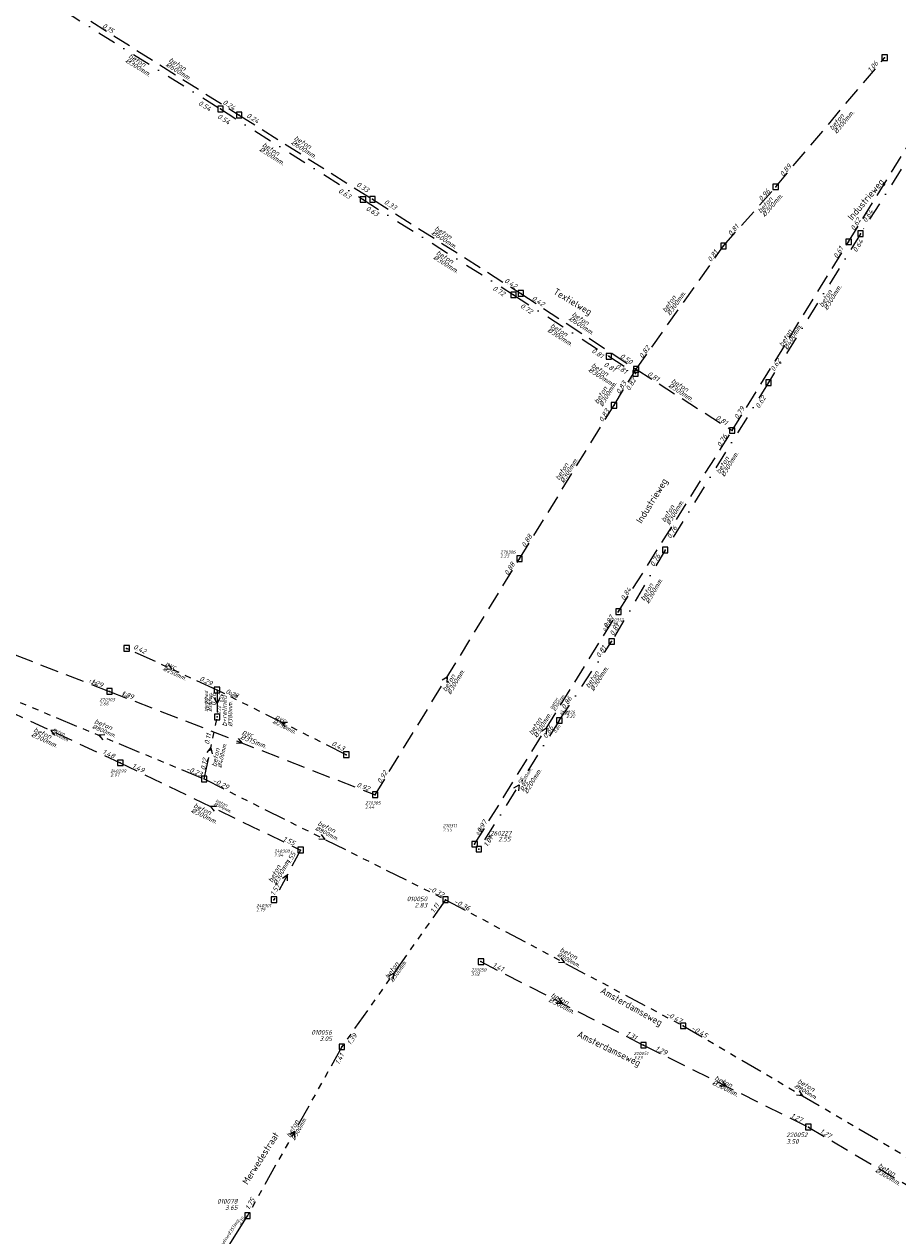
# Model space of a CAD drawing. Header units: metres. Extents: x 152202 to 157341, y 461610 to 468701.
# Tile 52 of 238: x 153759 to 153996, y 463735 to 464065. Entities that reach past the tile are written whole.
import ezdxf
from ezdxf.enums import TextEntityAlignment as Align

# ---------------------------------------------------------------- set-up
doc = ezdxf.new("R2010")
doc.units = ezdxf.units.M
doc.header["$PDMODE"] = 64
doc.header["$PDSIZE"] = 1.5
for name, pattern in [('RI-GWA', [18.45, 6, -1.8, 1.75, -1.8, 1.75, -1.8, 1.75, -1.8]), ('RI-GWA_BETON_EI', [34, 20, -2, 2, -2, 2, -2, 2, -2]), ('RI-HWA', [7.4, 5, -2.4]), ('RI-VWA', [11, 5, -3, 0, -3])]:
    doc.linetypes.add(name, pattern=pattern)
doc.layers.get('0').update_dxf_attribs({"linetype": 'CONTINUOUS'})
for name, color, linetype, lineweight in [('B-OI-RI-GWA-MATERIAAL-T18', 10, 'CONTINUOUS', 18), ('B-OI-RI-GWA-PUTDEKSELHOOGTE-T25', 10, 'CONTINUOUS', 25), ('B-OI-RI-GWA_BOB-T18', 10, 'CONTINUOUS', 18), ('B-OI-RI-GWA_DIAMETER-HOOGTE-T18', 10, 'CONTINUOUS', 18), ('B-OI-RI-GWA_DIAMETER-T18', 10, 'CONTINUOUS', 18), ('B-OI-RI-GWA_PUTNUMMER-T25', 10, 'CONTINUOUS', 18), ('B-OI-RI-GWA_RIOOLPUT-S', 10, 'CONTINUOUS', 25), ('B-OI-RI-GWA_TRANSPORTLEIDING-G', 10, 'RI-GWA', 18), ('B-OI-RI-GWA_TRANSPORTLEIDING_BETON_300-G', 10, 'RI-GWA', 18), ('B-OI-RI-GWA_TRANSPORTLEIDING_BETON_400-G', 10, 'RI-GWA', 18), ('B-OI-RI-GWA_TRANSPORTLEIDING_BETON_800-G', 10, 'RI-GWA', 18), ('B-OI-RI-GWA_TRANSPORTLEIDING_BETON_EI_300X450-G', 10, 'RI-GWA_BETON_EI', 18), ('B-OI-RI-GWA_TRANSPORTLEIDING_PVC_250-G', 10, 'RI-GWA', 18), ('B-OI-RI-HWA-BOB-T18', 150, 'CONTINUOUS', 18), ('B-OI-RI-HWA-MATERIAAL-T18', 150, 'CONTINUOUS', 18), ('B-OI-RI-HWA-PUTDEKSELHOOGTE-T25', 150, 'CONTINUOUS', 25), ('B-OI-RI-HWA-PUTNUMMER-T25', 150, 'CONTINUOUS', 25), ('B-OI-RI-HWA_DIAMETER-T18', 150, 'CONTINUOUS', 18), ('B-OI-RI-HWA_PUTNUMMER-T25', 150, 'CONTINUOUS', 25), ('B-OI-RI-HWA_RIOOLPUT-S', 150, 'CONTINUOUS', 25), ('B-OI-RI-HWA_TRANSPORTLEIDING-G', 150, 'RI-HWA', 18), ('B-OI-RI-HWA_TRANSPORTLEIDING_BETON_300-G', 150, 'RI-HWA', 18), ('B-OI-RI-HWA_TRANSPORTLEIDING_BETON_400-G', 150, 'RI-HWA', 18), ('B-OI-RI-HWA_TRANSPORTLEIDING_BETON_600-G', 150, 'RI-HWA', 18), ('B-OI-RI-HWA_TRANSPORTLEIDING_PVC_315-G', 150, 'RI-HWA', 18), ('B-OI-RI-STROOMRICHTING-S', 252, 'CONTINUOUS', 25), ('B-OI-RI-VWA-BOB-T18', 34, 'CONTINUOUS', 18), ('B-OI-RI-VWA-DIAMETER-T18', 34, 'CONTINUOUS', 18), ('B-OI-RI-VWA-MATERIAAL-T18', 34, 'CONTINUOUS', 18), ('B-OI-RI-VWA-PUTDEKSELHOOGTE-T25', 34, 'CONTINUOUS', 25), ('B-OI-RI-VWA_PUTNUMMER-T25', 34, 'CONTINUOUS', 25), ('B-OI-RI-VWA_RIOOLPUT-S', 34, 'CONTINUOUS', 25), ('B-OI-RI-VWA_TRANSPORTLEIDING-G', 34, 'RI-VWA', 18), ('B-OI-RI-VWA_TRANSPORTLEIDING_BETON_300-G', 34, 'RI-VWA', 18), ('B-OI-RI-VWA_TRANSPORTLEIDING_PVC_200-G', 34, 'RI-VWA', 18), ('B-RO-OG-TOPOGRAFIE-T18', 2, 'CONTINUOUS', 18)]:
    doc.layers.add(name, color=color, linetype=linetype, lineweight=lineweight)
for name, color, linetype in [('gemengd', 10, 'CONTINUOUS'), ('gs dwa', 34, 'CONTINUOUS'), ('gs rwa', 150, 'CONTINUOUS')]:
    doc.layers.add(name, color=color, linetype=linetype)
doc.styles.add('NLCS-ISO-M200-T18', font='NLCS-ISO.ttf', dxfattribs={"height": 360})
doc.styles.add('NLCS-ISO-M500-T18_CURSIEF', font='NLCS-ISO.ttf', dxfattribs={"oblique": 15, "height": 0.9})
doc.styles.add('NLCS-ISO-M500-T25_CURSIEF', font='NLCS-ISO.ttf', dxfattribs={"oblique": 15, "height": 1.25})
doc.styles.add('NLCS-ISO-M750-T18_CURSIEF', font='NLCS-ISO.ttf', dxfattribs={"oblique": 15, "height": 1.35})
doc.styles.add('NLCS-ISO-M750-T25_CURSIEF', font='NLCS-ISO.ttf', dxfattribs={"oblique": 15, "height": 1.875})

# ---------------------------------------------------------------- blocks, each defined once
blk = doc.blocks.new('ACMAP_ANN_TEMPLATE_hwa-diam')
at = {"style": 'NLCS-ISO-M750-T18_CURSIEF', "oblique": 15}
blk.add_attdef('hwa-diam', (-3.7, -1.3), '', height=1.35, dxfattribs=at)
blk = doc.blocks.new('ACMAP_ANN_TEMPLATE_hwa-materiaal')
at = {"style": 'NLCS-ISO-M750-T18_CURSIEF', "oblique": 15}
blk.add_attdef('hwa-mat', (-3.7, 0.2), '', height=1.35, dxfattribs=at)
blk = doc.blocks.new('ACMAP_ANN_TEMPLATE_vwa-diam')
at = {"style": 'NLCS-ISO-M750-T18_CURSIEF', "oblique": 15}
blk.add_attdef('vwa-diam', (0.3, -1.3), '', height=1.35, dxfattribs=at)
blk = doc.blocks.new('ACMAP_ANN_TEMPLATE_vwa-materiaal')
at = {"style": 'NLCS-ISO-M750-T18_CURSIEF', "oblique": 15}
blk.add_attdef('vwa-mat', (0.3, 0.2), '', height=1.35, dxfattribs=at)
blk = doc.blocks.new('ACMAP_ANN_TEMPLATE_gwa-diam')
at = {"style": 'NLCS-ISO-M500-T18_CURSIEF', "oblique": 15}
blk.add_attdef('gwa-diam', (-2.2, -1.3), '', height=1.2, dxfattribs=at)
blk = doc.blocks.new('ACMAP_ANN_TEMPLATE_gwa-materiaal')
at = {"style": 'NLCS-ISO-M750-T18_CURSIEF', "oblique": 15}
blk.add_attdef('gwa-mat', (-2.2, 0.2), '', height=1.35, dxfattribs=at)
blk = doc.blocks.new('ACMAP_ANN_TEMPLATE_gwa-nap-l')
at = {"style": 'NLCS-ISO-M750-T18_CURSIEF', "oblique": 15}
blk.add_attdef('gwa-nap-l', (2.3, 0.2), '', height=1.35, dxfattribs=at)
blk = doc.blocks.new('ACMAP_ANN_TEMPLATE_gwa-nap-r')
at = {"style": 'NLCS-ISO-M750-T18_CURSIEF', "oblique": 15}
blk.add_attdef('gwa-nap-r', (-5.6, 0.2), '', height=1.35, dxfattribs=at)
blk = doc.blocks.new('ACMAP_ANN_TEMPLATE_vwa-nap-l')
at = {"style": 'NLCS-ISO-M750-T18_CURSIEF', "oblique": 15}
blk.add_attdef('vwa-nap-l', (3.3, 0.2), '', height=1.35, dxfattribs=at)
blk = doc.blocks.new('ACMAP_ANN_TEMPLATE_vwa-nap-r')
at = {"style": 'NLCS-ISO-M750-T18_CURSIEF', "oblique": 15}
blk.add_attdef('vwa-nap-r', (-5.6, 0.2), '', height=1.35, dxfattribs=at)
blk = doc.blocks.new('ACMAP_ANN_TEMPLATE_hwa-nap-l')
at = {"style": 'NLCS-ISO-M750-T18_CURSIEF', "oblique": 15}
blk.add_attdef('hwa-nap-l', (3.3, 0.2), '', height=1.35, dxfattribs=at)
blk = doc.blocks.new('ACMAP_ANN_TEMPLATE_hwa-nap-r')
at = {"style": 'NLCS-ISO-M750-T18_CURSIEF', "oblique": 15}
blk.add_attdef('hwa-nap-r', (-5.6, 0.2), '', height=1.35, dxfattribs=at)
blk = doc.blocks.new('ACMAP_ANN_TEMPLATE_hwa-puth')
at = {"color": 0, "linetype": 'ByBlock', "style": 'NLCS-ISO-M750-T25_CURSIEF', "oblique": 15}
blk.add_attdef('hwa-puth', (-9, -6.8), '', height=1.88, dxfattribs=at)

msp = doc.modelspace()

# ---------------------------------------------------------------- linework, layer by layer
at = {"layer": 'B-OI-RI-GWA_RIOOLPUT-S', "linetype": 'Continuous'}
for p in [(153786.8, 463894.9), (153811.36, 463883.56), (153811.42, 463876.24), (153846.48, 463865.99), (153807.87, 463859.38), (153873.47, 463826.57), (153873.47, 463826.57), (153938.03, 463792.27), (153845.28, 463786.56), (153819.64, 463740.63)]:
    msp.add_point(p, dxfattribs=at)
at = {"layer": 'B-OI-RI-GWA_TRANSPORTLEIDING-G', "flags": 128}
for points in [[(153811.36, 463883.56), (153786.8, 463894.9)], [(153750.63, 463883.17), (153807.87, 463859.38)], [(153846.48, 463865.99), (153811.36, 463883.56)], [(153811.36, 463883.56), (153811.42, 463876.24)], [(153807.87, 463859.38), (153811.42, 463876.24)], [(153807.87, 463859.38), (153873.47, 463826.57)], [(153873.47, 463826.57), (153845.28, 463786.56)], [(153873.47, 463826.57), (153938.03, 463792.27)], [(153938.03, 463792.27), (154002.84, 463754.29)], [(153845.28, 463786.56), (153819.64, 463740.63)]]:
    msp.add_lwpolyline(points, dxfattribs=at)
at = {"layer": 'B-OI-RI-GWA_TRANSPORTLEIDING_BETON_300-G'}
for p, q in [((153873.47, 463826.57), (153845.28, 463786.56)), ((153845.28, 463786.56), (153819.64, 463740.63))]:
    msp.add_line(p, q, dxfattribs=at)
for points in [[(153873.47, 463826.57), (153845.28, 463786.56)], [(153845.28, 463786.56), (153819.64, 463740.63)]]:
    msp.add_lwpolyline(points, dxfattribs=at)
at = {"layer": 'B-OI-RI-GWA_TRANSPORTLEIDING_BETON_400-G'}
for p in [(153811.36, 463883.56), (153807.87, 463859.38)]:
    msp.add_line(p, (153811.42, 463876.24), dxfattribs=at)
for points in [[(153811.36, 463883.56), (153811.42, 463876.24)], [(153807.87, 463859.38), (153811.42, 463876.24)]]:
    msp.add_lwpolyline(points, dxfattribs=at)
at = {"layer": 'B-OI-RI-GWA_TRANSPORTLEIDING_BETON_800-G'}
for p, q in [((153750.63, 463883.17), (153807.87, 463859.38)), ((153807.87, 463859.38), (153873.47, 463826.57)), ((153873.47, 463826.57), (153938.03, 463792.27)), ((153938.03, 463792.27), (154002.84, 463754.29))]:
    msp.add_line(p, q, dxfattribs=at)
for points in [[(153750.63, 463883.17), (153807.87, 463859.38)], [(153807.87, 463859.38), (153873.47, 463826.57)], [(153873.47, 463826.57), (153938.03, 463792.27)], [(153938.03, 463792.27), (154002.84, 463754.29)]]:
    msp.add_lwpolyline(points, dxfattribs=at)
at = {"layer": 'B-OI-RI-GWA_TRANSPORTLEIDING_BETON_EI_300X450-G'}
msp.add_line((153810.02, 463725.3), (153819.64, 463740.63), dxfattribs=at)
at = {"layer": 'B-OI-RI-GWA_TRANSPORTLEIDING_PVC_250-G'}
for p, q in [((153811.36, 463883.56), (153786.8, 463894.9)), ((153846.48, 463865.99), (153811.36, 463883.56))]:
    msp.add_line(p, q, dxfattribs=at)
for points in [[(153811.36, 463883.56), (153786.8, 463894.9)], [(153846.48, 463865.99), (153811.36, 463883.56)]]:
    msp.add_lwpolyline(points, dxfattribs=at)
at = {"layer": 'B-OI-RI-HWA_RIOOLPUT-S'}
for p in [(153893.56, 463919.28), (153920.47, 463904.88), (153782.13, 463883.2), (153785.08, 463863.78), (153854.33, 463855.11), (153834.08, 463840.06), (153881.38, 463841.68), (153826.84, 463826.56), (153883.08, 463809.72), (153927.28, 463787), (153972.06, 463764.75), (153972.06, 463764.75)]:
    msp.add_point(p, dxfattribs=at)
at = {"layer": 'B-OI-RI-HWA_TRANSPORTLEIDING-G', "flags": 128}
for points in [[(153777.1, 464065.42), (153817.38, 464039.89)], [(153983, 464005.44), (154017.94, 464062.09)], [(153963.2, 464020.4), (153992.8, 464055.5)], [(153817.38, 464039.89), (153853.63, 464017.01)], [(153949, 464004.3), (153963.2, 464020.4)], [(153853.63, 464017.01), (153893.92, 463991.41)], [(153951.36, 463954.13), (153983, 464005.44)], [(153925.28, 463970.78), (153949, 464004.3)], [(153893.92, 463991.41), (153925.28, 463970.78)], [(153919.25, 463960.99), (153925.28, 463970.78)], [(153925.28, 463970.78), (153951.36, 463954.13)], [(153893.56, 463919.28), (153919.25, 463960.99)], [(153920.47, 463904.88), (153951.36, 463954.13)], [(153854.33, 463855.11), (153893.56, 463919.28)], [(153708.2, 463911.8), (153782.13, 463883.2)], [(153881.38, 463841.68), (153920.47, 463904.88)], [(153782.13, 463883.2), (153854.33, 463855.11)], [(153747.25, 463881.37), (153785.08, 463863.78)], [(153785.08, 463863.78), (153834.08, 463840.06)], [(153834.08, 463840.06), (153826.84, 463826.56)], [(153883.08, 463809.72), (153927.28, 463787)], [(153927.28, 463787), (153972.06, 463764.75)], [(153972.06, 463764.75), (154015.8, 463738.97)]]:
    msp.add_lwpolyline(points, dxfattribs=at)
at = {"layer": 'B-OI-RI-HWA_TRANSPORTLEIDING_BETON_300-G'}
for p, q in [((153854.33, 463855.11), (153893.56, 463919.28)), ((153881.38, 463841.68), (153920.47, 463904.88)), ((153747.25, 463881.37), (153785.08, 463863.78)), ((153785.08, 463863.78), (153834.08, 463840.06)), ((153834.08, 463840.06), (153826.84, 463826.56)), ((153883.08, 463809.72), (153927.28, 463787)), ((153927.28, 463787), (153972.06, 463764.75)), ((153972.06, 463764.75), (154015.8, 463738.97))]:
    msp.add_line(p, q, dxfattribs=at)
for points in [[(153963.2, 464020.4), (153992.8, 464055.5)], [(153949, 464004.3), (153963.2, 464020.4)], [(153925.28, 463970.78), (153949, 464004.3)], [(153919.25, 463960.99), (153925.28, 463970.78)], [(153925.28, 463970.78), (153951.36, 463954.13)], [(153893.56, 463919.28), (153919.25, 463960.99)], [(153920.47, 463904.88), (153951.36, 463954.13)], [(153854.33, 463855.11), (153893.56, 463919.28)], [(153881.38, 463841.68), (153920.47, 463904.88)], [(153747.25, 463881.37), (153785.08, 463863.78)], [(153785.08, 463863.78), (153834.08, 463840.06)], [(153834.08, 463840.06), (153826.84, 463826.56)], [(153883.08, 463809.72), (153927.28, 463787)], [(153927.28, 463787), (153972.06, 463764.75)], [(153972.06, 463764.75), (154015.8, 463738.97)]]:
    msp.add_lwpolyline(points, dxfattribs=at)
at = {"layer": 'B-OI-RI-HWA_TRANSPORTLEIDING_BETON_400-G'}
for points in [[(153983, 464005.44), (154017.94, 464062.09)], [(153951.36, 463954.13), (153983, 464005.44)]]:
    msp.add_lwpolyline(points, dxfattribs=at)
at = {"layer": 'B-OI-RI-HWA_TRANSPORTLEIDING_BETON_600-G'}
for points in [[(153777.1, 464065.42), (153817.38, 464039.89)], [(153817.38, 464039.89), (153853.63, 464017.01)], [(153853.63, 464017.01), (153893.92, 463991.41)], [(153893.92, 463991.41), (153925.28, 463970.78)]]:
    msp.add_lwpolyline(points, dxfattribs=at)
at = {"layer": 'B-OI-RI-HWA_TRANSPORTLEIDING_PVC_315-G'}
for p, q in [((153708.2, 463911.8), (153782.13, 463883.2)), ((153782.13, 463883.2), (153854.33, 463855.11))]:
    msp.add_line(p, q, dxfattribs=at)
for points in [[(153708.2, 463911.8), (153782.13, 463883.2)], [(153782.13, 463883.2), (153854.33, 463855.11)]]:
    msp.add_lwpolyline(points, dxfattribs=at)
at = {"layer": 'B-OI-RI-STROOMRICHTING-S'}
for points in [[(153798.07, 463890.49), (153799.08, 463889.23), (153797.47, 463889.18)], [(153872.58, 463886.34), (153873.95, 463887.2), (153873.81, 463885.59)], [(153812.16, 463881.47), (153811.39, 463879.9), (153810.6, 463881.45)], [(153830.53, 463874.77), (153828.92, 463874.78), (153829.89, 463873.49)], [(153899.56, 463872.43), (153900.92, 463873.28), (153900.78, 463871.68)], [(153767.77, 463872.62), (153766.16, 463872.58), (153767.17, 463871.31)], [(153780.86, 463871.39), (153779.25, 463871.28), (153780.3, 463870.06)], [(153817.15, 463870.35), (153818.23, 463869.16), (153816.63, 463869.01)], [(153808.64, 463866.55), (153809.65, 463867.81), (153810.05, 463866.25)], [(153892.06, 463856.95), (153893.43, 463857.79), (153893.28, 463856.19)], [(153811.19, 463851.94), (153809.58, 463851.92), (153810.56, 463850.64)], [(153839.7, 463844.26), (153840.67, 463842.97), (153839.06, 463842.98)], [(153829.14, 463832.38), (153830.46, 463833.31), (153830.41, 463831.7)], [(153904.82, 463810.73), (153905.75, 463809.42), (153904.14, 463809.46)], [(153857.96, 463805.8), (153859.38, 463806.57), (153859.13, 463804.97)], [(153904.23, 463799.66), (153905.18, 463798.36), (153903.57, 463798.38)], [(153948.7, 463777.16), (153949.67, 463775.88), (153948.06, 463775.87)], [(153969.56, 463774.63), (153970.43, 463773.28), (153968.83, 463773.39)], [(153831.13, 463762.69), (153832.46, 463763.59), (153832.39, 463761.99)]]:
    msp.add_lwpolyline(points, dxfattribs=at)
at = {"layer": 'B-OI-RI-VWA_RIOOLPUT-S'}
for p in [(153904.37, 463875.28), (153882.5, 463840.3)]:
    msp.add_point(p, dxfattribs=at)
at = {"layer": 'B-OI-RI-VWA_TRANSPORTLEIDING-G', "flags": 128}
for points in [[(153769.89, 464068.2), (153812.29, 464041.55)], [(154015, 464053.4), (153986.25, 464007.63)], [(153812.29, 464041.55), (153851.05, 464016.94)], [(153851.05, 464016.94), (153891.93, 463991.01)], [(153986.25, 464007.63), (153961.23, 463967.16)], [(153891.93, 463991.01), (153917.83, 463974.31)], [(153917.83, 463974.31), (153925.1, 463969.67)], [(153961.23, 463967.16), (153933.16, 463921.63)], [(153933.16, 463921.63), (153918.6, 463896.76)], [(153904.37, 463875.28), (153918.6, 463896.76)], [(153904.37, 463875.28), (153882.5, 463840.3)]]:
    msp.add_lwpolyline(points, dxfattribs=at)
at = {"layer": 'B-OI-RI-VWA_TRANSPORTLEIDING_BETON_300-G'}
for points in [[(153769.89, 464068.2), (153812.29, 464041.55)], [(154015, 464053.4), (153986.25, 464007.63)], [(153812.29, 464041.55), (153851.05, 464016.94)], [(153851.05, 464016.94), (153891.93, 463991.01)], [(153986.25, 464007.63), (153961.23, 463967.16)], [(153891.93, 463991.01), (153917.83, 463974.31)], [(153917.83, 463974.31), (153925.1, 463969.67)], [(153961.23, 463967.16), (153933.16, 463921.63)], [(153933.16, 463921.63), (153918.6, 463896.76)], [(153904.37, 463875.28), (153918.6, 463896.76)]]:
    msp.add_lwpolyline(points, dxfattribs=at)
at = {"layer": 'B-OI-RI-VWA_TRANSPORTLEIDING_PVC_200-G'}
msp.add_line((153904.37, 463875.28), (153882.5, 463840.3), dxfattribs=at)
msp.add_lwpolyline([(153904.37, 463875.28), (153882.5, 463840.3)], dxfattribs=at)
at = {"layer": 'gemengd'}
for p in [(153786.8, 463894.9), (153786.8, 463894.9), (153811.36, 463883.56), (153811.36, 463883.56), (153811.42, 463876.24), (153811.42, 463876.24), (153846.48, 463865.99), (153846.48, 463865.99), (153807.87, 463859.38), (153807.87, 463859.38), (153873.47, 463826.57), (153873.47, 463826.57), (153873.47, 463826.57), (153873.47, 463826.57), (153938.03, 463792.27), (153938.03, 463792.27), (153845.28, 463786.56), (153845.28, 463786.56), (153819.64, 463740.63), (153819.64, 463740.63)]:
    msp.add_point(p, dxfattribs=at)
at = {"layer": 'gs dwa'}
for p in [(153812.29, 464041.55), (153812.29, 464041.55), (153851.05, 464016.94), (153851.05, 464016.94), (153986.25, 464007.63), (153986.25, 464007.63), (153891.93, 463991.01), (153891.93, 463991.01), (153917.83, 463974.31), (153917.83, 463974.31), (153925.1, 463969.67), (153925.1, 463969.67), (153961.23, 463967.16), (153961.23, 463967.16), (153933.16, 463921.63), (153933.16, 463921.63), (153918.6, 463896.76), (153918.6, 463896.76), (153904.37, 463875.28), (153904.37, 463875.28), (153882.5, 463840.3), (153882.5, 463840.3)]:
    msp.add_point(p, dxfattribs=at)
at = {"layer": 'gs rwa'}
for p in [(153992.8, 464055.5), (153992.8, 464055.5), (153817.38, 464039.89), (153817.38, 464039.89), (153963.2, 464020.4), (153963.2, 464020.4), (153853.63, 464017.01), (153853.63, 464017.01), (153949, 464004.3), (153949, 464004.3), (153983, 464005.44), (153983, 464005.44), (153893.92, 463991.41), (153893.92, 463991.41), (153925.28, 463970.78), (153925.28, 463970.78), (153925.28, 463970.78), (153925.28, 463970.78), (153919.25, 463960.99), (153919.25, 463960.99), (153951.36, 463954.13), (153951.36, 463954.13), (153893.56, 463919.28), (153893.56, 463919.28), (153920.47, 463904.88), (153920.47, 463904.88), (153782.13, 463883.2), (153782.13, 463883.2), (153785.08, 463863.78), (153785.08, 463863.78), (153854.33, 463855.11), (153854.33, 463855.11), (153834.08, 463840.06), (153834.08, 463840.06), (153881.38, 463841.68), (153881.38, 463841.68), (153826.84, 463826.56), (153826.84, 463826.56), (153883.08, 463809.72), (153883.08, 463809.72), (153927.28, 463787), (153927.28, 463787), (153972.06, 463764.75), (153972.06, 463764.75)]:
    msp.add_point(p, dxfattribs=at)

# ---------------------------------------------------------------- block references
at = {"layer": 'B-OI-RI-GWA-MATERIAAL-T18'}
for p, rotation, values in [((153799.08, 463889.23), 335.2159837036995, {'gwa-mat': 'pvc'}), ((153814.233, 463875.825), 90.46962701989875, {'gwa-mat': 'b+relined'}), ((153828.92, 463874.775), 333.4218988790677, {'gwa-mat': 'pvc'}), ((153779.818, 463873.546), 337.4313281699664, {'gwa-mat': 'beton'}), ((153811.761, 463864.698), 78.10962928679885, {'gwa-mat': 'beton'}), ((153840.445, 463845.771), 333.4279619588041, {'gwa-mat': 'beton'}), ((153906.198, 463811.372), 332.0187952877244, {'gwa-mat': 'beton'}), ((153859.375, 463806.565), 54.83247648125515, {'gwa-mat': 'beton'}), ((153970.734, 463775.59), 329.6288155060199, {'gwa-mat': 'beton'}), ((153832.46, 463763.595), 60.82796283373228, {'gwa-mat': 'beton'})]:
    msp.add_blockref('ACMAP_ANN_TEMPLATE_gwa-materiaal', p, dxfattribs=dict(at, rotation=rotation)).add_auto_attribs(values)
at = {"layer": 'B-OI-RI-GWA_BOB-T18'}
for name, p, rotation, values in [('ACMAP_ANN_TEMPLATE_gwa-nap-r', (153793.46, 463892.335), 335.2159837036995, {'gwa-nap-r': '0.42'}), ('ACMAP_ANN_TEMPLATE_gwa-nap-r', (153811.36, 463883.56), 333.4218988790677, {'gwa-nap-r': '0.29'}), ('ACMAP_ANN_TEMPLATE_gwa-nap-l', (153811.279, 463876.975), 90.46962701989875, {'gwa-nap-l': '0.26'}), ('ACMAP_ANN_TEMPLATE_gwa-nap-l', (153811.36, 463883.56), 335.2159837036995, {'gwa-nap-l': '0.28'}), ('ACMAP_ANN_TEMPLATE_gwa-nap-r', (153809.548, 463883.569), 90.46962701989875, {'gwa-nap-r': '0.22'}), ('ACMAP_ANN_TEMPLATE_gwa-nap-r', (153810.539, 463874.097), 78.10962928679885, {'gwa-nap-r': '0.11'}), ('ACMAP_ANN_TEMPLATE_gwa-nap-l', (153840.203, 463869.427), 333.4218988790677, {'gwa-nap-l': '0.43'}), ('ACMAP_ANN_TEMPLATE_gwa-nap-l', (153807.87, 463859.38), 78.10962928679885, {'gwa-nap-l': '0.12'}), ('ACMAP_ANN_TEMPLATE_gwa-nap-r', (153807.87, 463859.38), 337.4313281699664, {'gwa-nap-r': '-0.23'}), ('ACMAP_ANN_TEMPLATE_gwa-nap-l', (153807.87, 463859.38), 333.4279619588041, {'gwa-nap-l': '-0.29'}), ('ACMAP_ANN_TEMPLATE_gwa-nap-r', (153873.47, 463826.57), 333.4279619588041, {'gwa-nap-r': '-0.32'}), ('ACMAP_ANN_TEMPLATE_gwa-nap-l', (153869.147, 463820.784), 54.83247648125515, {'gwa-nap-l': '1.11'}), ('ACMAP_ANN_TEMPLATE_gwa-nap-l', (153873.47, 463826.57), 332.0187952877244, {'gwa-nap-l': '-0.36'}), ('ACMAP_ANN_TEMPLATE_gwa-nap-r', (153938.03, 463792.27), 332.0187952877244, {'gwa-nap-r': '-0.47'}), ('ACMAP_ANN_TEMPLATE_gwa-nap-r', (153850.996, 463791.32), 54.83247648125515, {'gwa-nap-r': '1.39'}), ('ACMAP_ANN_TEMPLATE_gwa-nap-l', (153938.03, 463792.27), 329.6288155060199, {'gwa-nap-l': '-0.45'}), ('ACMAP_ANN_TEMPLATE_gwa-nap-l', (153843.515, 463779.472), 60.82796283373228, {'gwa-nap-l': '1.41'}), ('ACMAP_ANN_TEMPLATE_gwa-nap-r', (153822.995, 463746.886), 60.82796283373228, {'gwa-nap-r': '1.75'})]:
    msp.add_blockref(name, p, dxfattribs=dict(at, rotation=rotation)).add_auto_attribs(values)
at = {"layer": 'B-OI-RI-GWA_DIAMETER-T18'}
for p, rotation, values in [((153799.08, 463889.23), 335.2159837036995, {'gwa-diam': '%%c250mm.'}), ((153814.233, 463875.825), 90.46962701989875, {'gwa-diam': '%%c380mm.'}), ((153779.818, 463873.546), 337.4313281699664, {'gwa-diam': '%%c800mm.'}), ((153828.92, 463874.775), 333.4218988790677, {'gwa-diam': '%%c250mm.'}), ((153811.761, 463864.698), 78.10962928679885, {'gwa-diam': '%%c400mm.'}), ((153840.445, 463845.771), 333.4279619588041, {'gwa-diam': '%%c800mm.'}), ((153906.198, 463811.372), 332.0187952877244, {'gwa-diam': '%%c800mm.'}), ((153859.375, 463806.565), 54.83247648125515, {'gwa-diam': '%%c300mm.'}), ((153970.734, 463775.59), 329.6288155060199, {'gwa-diam': '%%c800mm.'}), ((153832.46, 463763.595), 60.82796283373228, {'gwa-diam': '%%c300mm.'})]:
    msp.add_blockref('ACMAP_ANN_TEMPLATE_gwa-diam', p, dxfattribs=dict(at, rotation=rotation)).add_auto_attribs(values)
at = {"layer": 'B-OI-RI-HWA-BOB-T18'}
for name, p, rotation, values in [('ACMAP_ANN_TEMPLATE_hwa-nap-l', (153777.1, 464065.42), 327.6329331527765, {'hwa-nap-l': '0.15'}), ('ACMAP_ANN_TEMPLATE_hwa-nap-r', (153992.8, 464055.5), 49.85890252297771, {'hwa-nap-r': '1.06'}), ('ACMAP_ANN_TEMPLATE_hwa-nap-r', (153817.38, 464039.89), 327.6329331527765, {'hwa-nap-r': '0.24'}), ('ACMAP_ANN_TEMPLATE_hwa-nap-l', (153816.32, 464041.038), 327.7410095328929, {'hwa-nap-l': '0.24'}), ('ACMAP_ANN_TEMPLATE_hwa-nap-l', (153963.2, 464020.4), 49.85890252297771, {'hwa-nap-l': '0.89'}), ('ACMAP_ANN_TEMPLATE_hwa-nap-r', (153853.713, 464017.534), 327.7410095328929, {'hwa-nap-r': '0.33'}), ('ACMAP_ANN_TEMPLATE_hwa-nap-r', (153963.2, 464020.4), 48.58810667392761, {'hwa-nap-r': '0.96'}), ('ACMAP_ANN_TEMPLATE_hwa-nap-l', (153853.713, 464017.534), 327.5683925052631, {'hwa-nap-l': '0.33'}), ('ACMAP_ANN_TEMPLATE_hwa-nap-l', (153983, 464005.44), 58.33497472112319, {'hwa-nap-l': '0.62'}), ('ACMAP_ANN_TEMPLATE_hwa-nap-l', (153949, 464004.3), 48.58810667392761, {'hwa-nap-l': '0.81'}), ('ACMAP_ANN_TEMPLATE_hwa-nap-r', (153949, 464004.3), 54.71535367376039, {'hwa-nap-r': '0.81'}), ('ACMAP_ANN_TEMPLATE_hwa-nap-r', (153983, 464005.44), 58.34019275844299, {'hwa-nap-r': '0.61'}), ('ACMAP_ANN_TEMPLATE_hwa-nap-r', (153893.92, 463991.41), 327.5683925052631, {'hwa-nap-r': '0.42'}), ('ACMAP_ANN_TEMPLATE_hwa-nap-l', (153893.92, 463991.41), 326.6613060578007, {'hwa-nap-l': '0.42'}), ('ACMAP_ANN_TEMPLATE_hwa-nap-r', (153925.28, 463970.78), 326.6613060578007, {'hwa-nap-r': '0.50'}), ('ACMAP_ANN_TEMPLATE_hwa-nap-l', (153925.28, 463970.78), 54.71535367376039, {'hwa-nap-l': '0.82'}), ('ACMAP_ANN_TEMPLATE_hwa-nap-r', (153926.546, 463969.454), 58.36964603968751, {'hwa-nap-r': '0.82'}), ('ACMAP_ANN_TEMPLATE_hwa-nap-l', (153925.28, 463970.78), 327.4450150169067, {'hwa-nap-l': '0.81'}), ('ACMAP_ANN_TEMPLATE_hwa-nap-l', (153919.25, 463960.99), 58.36964603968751, {'hwa-nap-l': '0.83'}), ('ACMAP_ANN_TEMPLATE_hwa-nap-r', (153919.25, 463960.99), 58.37027672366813, {'hwa-nap-r': '0.83'}), ('ACMAP_ANN_TEMPLATE_hwa-nap-l', (153951.36, 463954.13), 58.34019275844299, {'hwa-nap-l': '0.79'}), ('ACMAP_ANN_TEMPLATE_hwa-nap-r', (153951.36, 463954.13), 327.4450150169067, {'hwa-nap-r': '0.81'}), ('ACMAP_ANN_TEMPLATE_hwa-nap-r', (153951.36, 463954.13), 57.90372922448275, {'hwa-nap-r': '0.76'}), ('ACMAP_ANN_TEMPLATE_hwa-nap-l', (153893.56, 463919.28), 58.37027672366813, {'hwa-nap-l': '0.88'}), ('ACMAP_ANN_TEMPLATE_hwa-nap-r', (153893.56, 463919.28), 58.56068400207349, {'hwa-nap-r': '0.88'}), ('ACMAP_ANN_TEMPLATE_hwa-nap-l', (153920.47, 463904.88), 57.90372922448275, {'hwa-nap-l': '0.84'}), ('ACMAP_ANN_TEMPLATE_hwa-nap-r', (153920.47, 463904.88), 58.26268438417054, {'hwa-nap-r': '0.87'}), ('ACMAP_ANN_TEMPLATE_hwa-nap-r', (153782.13, 463883.2), 338.8509167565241, {'hwa-nap-r': '1.29'}), ('ACMAP_ANN_TEMPLATE_hwa-nap-l', (153782.13, 463883.2), 338.7410699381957, {'hwa-nap-l': '1.29'}), ('ACMAP_ANN_TEMPLATE_hwa-nap-r', (153785.08, 463863.78), 335.0627553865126, {'hwa-nap-r': '1.48'}), ('ACMAP_ANN_TEMPLATE_hwa-nap-l', (153785.08, 463863.78), 334.1692285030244, {'hwa-nap-l': '1.49'}), ('ACMAP_ANN_TEMPLATE_hwa-nap-l', (153854.33, 463855.11), 58.56068400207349, {'hwa-nap-l': '0.92'}), ('ACMAP_ANN_TEMPLATE_hwa-nap-r', (153854.33, 463855.11), 338.7410699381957, {'hwa-nap-r': '0.92'}), ('ACMAP_ANN_TEMPLATE_hwa-nap-l', (153881.38, 463841.68), 58.26268438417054, {'hwa-nap-l': '0.97'}), ('ACMAP_ANN_TEMPLATE_hwa-nap-r', (153834.08, 463840.06), 334.1692285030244, {'hwa-nap-r': '1.55'}), ('ACMAP_ANN_TEMPLATE_hwa-nap-l', (153829.846, 463833.099), 61.79550551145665, {'hwa-nap-l': '1.55'}), ('ACMAP_ANN_TEMPLATE_hwa-nap-r', (153829.777, 463832.292), 61.79550551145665, {'hwa-nap-r': '1.57'}), ('ACMAP_ANN_TEMPLATE_hwa-nap-l', (153883.08, 463809.72), 332.7956056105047, {'hwa-nap-l': '1.41'}), ('ACMAP_ANN_TEMPLATE_hwa-nap-r', (153927.28, 463787), 332.7956056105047, {'hwa-nap-r': '1.31'}), ('ACMAP_ANN_TEMPLATE_hwa-nap-l', (153927.28, 463787), 333.5784313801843, {'hwa-nap-l': '1.29'}), ('ACMAP_ANN_TEMPLATE_hwa-nap-r', (153972.06, 463764.75), 333.5784313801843, {'hwa-nap-r': '1.27'}), ('ACMAP_ANN_TEMPLATE_hwa-nap-l', (153972.06, 463764.75), 329.4852486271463, {'hwa-nap-l': '1.27'})]:
    msp.add_blockref(name, p, dxfattribs=dict(at, rotation=rotation)).add_auto_attribs(values)
at = {"layer": 'B-OI-RI-HWA-MATERIAAL-T18'}
for p, rotation, values in [((153801.137, 464052.436), 327.6329331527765, {'hwa-mat': 'beton'}), ((153981.115, 464038.352), 49.85890252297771, {'hwa-mat': 'beton'}), ((153835.184, 464031.194), 327.7410095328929, {'hwa-mat': 'beton'}), ((153961.683, 464015.753), 48.58810667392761, {'hwa-mat': 'beton'}), ((153873.362, 464006.628), 327.5683925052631, {'hwa-mat': 'beton'}), ((153935.554, 463989.008), 54.71535367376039, {'hwa-mat': 'beton'}), ((153910.658, 463983.267), 326.6613060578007, {'hwa-mat': 'beton'}), ((153967.18, 463979.785), 58.34019275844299, {'hwa-mat': 'beton'}), ((153937.689, 463965.164), 327.4450150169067, {'hwa-mat': 'beton'}), ((153916.947, 463964.278), 58.36964603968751, {'hwa-mat': 'beton'}), ((153906.405, 463943.511), 58.37027672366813, {'hwa-mat': 'beton'}), ((153935.173, 463932.101), 57.90372922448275, {'hwa-mat': 'beton'}), ((153875.626, 463886.037), 58.56068400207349, {'hwa-mat': 'beton'}), ((153764.647, 463870.625), 335.0627553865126, {'hwa-mat': 'beton'}), ((153899.16, 463874.25), 58.26268438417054, {'hwa-mat': 'beton'}), ((153821.508, 463870.209), 338.7410699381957, {'hwa-mat': 'pvc'}), ((153808.062, 463849.97), 334.1692285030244, {'hwa-mat': 'beton'}), ((153828.263, 463834.234), 61.79550551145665, {'hwa-mat': 'beton'}), ((153905.18, 463798.36), 332.7956056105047, {'hwa-mat': 'beton'}), ((153949.67, 463775.875), 333.5784313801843, {'hwa-mat': 'beton'}), ((153993.93, 463751.86), 329.4852486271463, {'hwa-mat': 'beton'})]:
    msp.add_blockref('ACMAP_ANN_TEMPLATE_hwa-materiaal', p, dxfattribs=dict(at, rotation=rotation)).add_auto_attribs(values)
at = {"layer": 'B-OI-RI-HWA-PUTDEKSELHOOGTE-T25'}
ref = msp.add_blockref('ACMAP_ANN_TEMPLATE_hwa-puth', (153972.06, 463764.75), dxfattribs=dict(at, xscale=0.6666, yscale=0.6666, zscale=0.6666))
ref.add_attrib('hwa-puth', '3.50', (153966.061, 463760.217), dxfattribs={"layer": '0', "height": 1.2499, "style": 'NLCS-ISO-M750-T25_CURSIEF', "oblique": 15})
at = {"layer": 'B-OI-RI-HWA_DIAMETER-T18'}
for p, rotation, values in [((153801.137, 464052.436), 327.6329331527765, {'hwa-diam': '%%c600mm.'}), ((153981.115, 464038.352), 49.85890252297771, {'hwa-diam': '%%c300mm.'}), ((153835.184, 464031.194), 327.7410095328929, {'hwa-diam': '%%c600mm.'}), ((153961.683, 464015.753), 48.58810667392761, {'hwa-diam': '%%c300mm.'}), ((153873.362, 464006.628), 327.5683925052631, {'hwa-diam': '%%c600mm.'}), ((153935.554, 463989.008), 54.71535367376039, {'hwa-diam': '%%c300mm.'}), ((153910.658, 463983.267), 326.6613060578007, {'hwa-diam': '%%c600mm.'}), ((153967.18, 463979.785), 58.34019275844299, {'hwa-diam': '%%c400mm.'}), ((153916.947, 463964.278), 58.36964603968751, {'hwa-diam': '%%c300mm.'}), ((153937.689, 463965.164), 327.4450150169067, {'hwa-diam': '%%c300mm.'}), ((153906.405, 463943.511), 58.37027672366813, {'hwa-diam': '%%c300mm.'}), ((153935.173, 463932.101), 57.90372922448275, {'hwa-diam': '%%c300mm.'}), ((153875.626, 463886.037), 58.56068400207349, {'hwa-diam': '%%c300mm.'}), ((153899.16, 463874.25), 58.26268438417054, {'hwa-diam': '%%c300mm.'}), ((153764.647, 463870.625), 335.0627553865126, {'hwa-diam': '%%c300mm.'}), ((153821.508, 463870.209), 338.7410699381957, {'hwa-diam': '%%c315mm.'}), ((153808.062, 463849.97), 334.1692285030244, {'hwa-diam': '%%c300mm.'}), ((153828.263, 463834.234), 61.79550551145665, {'hwa-diam': '%%c300mm.'}), ((153905.18, 463798.36), 332.7956056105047, {'hwa-diam': '%%c300mm.'}), ((153949.67, 463775.875), 333.5784313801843, {'hwa-diam': '%%c300mm.'}), ((153993.93, 463751.86), 329.4852486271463, {'hwa-diam': '%%c300mm.'})]:
    msp.add_blockref('ACMAP_ANN_TEMPLATE_hwa-diam', p, dxfattribs=dict(at, rotation=rotation)).add_auto_attribs(values)
at = {"layer": 'B-OI-RI-VWA-BOB-T18'}
for name, p, rotation, values in [('ACMAP_ANN_TEMPLATE_vwa-nap-r', (153810.742, 464039.65), 327.8490886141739, {'vwa-nap-r': '0.54'}), ('ACMAP_ANN_TEMPLATE_vwa-nap-l', (153808.402, 464040.798), 327.5871917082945, {'vwa-nap-l': '0.54'}), ('ACMAP_ANN_TEMPLATE_vwa-nap-r', (153848.788, 464015.782), 327.5871917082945, {'vwa-nap-r': '0.63'}), ('ACMAP_ANN_TEMPLATE_vwa-nap-l', (153848.788, 464015.782), 327.6132276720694, {'vwa-nap-l': '0.63'}), ('ACMAP_ANN_TEMPLATE_vwa-nap-l', (153986.25, 464007.63), 58.27416222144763, {'vwa-nap-l': '0.64'}), ('ACMAP_ANN_TEMPLATE_vwa-nap-r', (153988.256, 464007.096), 57.86539784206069, {'vwa-nap-r': '0.64'}), ('ACMAP_ANN_TEMPLATE_vwa-nap-r', (153890.732, 463989.278), 327.6132276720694, {'vwa-nap-r': '0.72'}), ('ACMAP_ANN_TEMPLATE_vwa-nap-l', (153890.732, 463989.278), 327.1865771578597, {'vwa-nap-l': '0.72'}), ('ACMAP_ANN_TEMPLATE_vwa-nap-r', (153917.625, 463972.285), 327.1865771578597, {'vwa-nap-r': '0.81'}), ('ACMAP_ANN_TEMPLATE_vwa-nap-l', (153913.422, 463973.373), 327.4523794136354, {'vwa-nap-l': '0.81'}), ('ACMAP_ANN_TEMPLATE_vwa-nap-r', (153924.108, 463968.073), 327.4523794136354, {'vwa-nap-r': '0.81'}), ('ACMAP_ANN_TEMPLATE_vwa-nap-l', (153961.23, 463967.16), 58.34547936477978, {'vwa-nap-l': '0.62'}), ('ACMAP_ANN_TEMPLATE_vwa-nap-r', (153961.827, 463964.64), 58.27416222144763, {'vwa-nap-r': '0.62'}), ('ACMAP_ANN_TEMPLATE_vwa-nap-l', (153933.16, 463921.63), 59.6534032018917, {'vwa-nap-l': '0.76'}), ('ACMAP_ANN_TEMPLATE_vwa-nap-r', (153933.16, 463921.63), 58.34547936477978, {'vwa-nap-r': '0.76'}), ('ACMAP_ANN_TEMPLATE_vwa-nap-r', (153922.102, 463902.932), 59.6534032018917, {'vwa-nap-r': '0.81'}), ('ACMAP_ANN_TEMPLATE_vwa-nap-r', (153918.6, 463896.76), 56.47645364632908, {'vwa-nap-r': '0.81'}), ('ACMAP_ANN_TEMPLATE_vwa-nap-l', (153904.37, 463875.28), 57.98578371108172, {'vwa-nap-l': '0.86'}), ('ACMAP_ANN_TEMPLATE_vwa-nap-l', (153899.214, 463867.385), 56.47645364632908, {'vwa-nap-l': '0.86'}), ('ACMAP_ANN_TEMPLATE_vwa-nap-r', (153887.985, 463845.398), 57.98578371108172, {'vwa-nap-r': '1.01'})]:
    msp.add_blockref(name, p, dxfattribs=dict(at, rotation=rotation)).add_auto_attribs(values)
at = {"layer": 'B-OI-RI-VWA-DIAMETER-T18'}
for p, rotation, values in [((153786.807, 464055.613), 327.8490886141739, {'vwa-diam': '%%c300mm.'}), ((153823.18, 464031.501), 327.5871917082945, {'vwa-diam': '%%c300mm.'}), ((153870.436, 464002.147), 327.6132276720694, {'vwa-diam': '%%c300mm.'}), ((153975.917, 463987.158), 58.27416222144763, {'vwa-diam': '%%c300mm.'}), ((153901.472, 463982.366), 327.1865771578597, {'vwa-diam': '%%c300mm.'}), ((153912.569, 463971.54), 327.4523794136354, {'vwa-diam': '%%c300mm.'}), ((153947.954, 463941.829), 58.34547936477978, {'vwa-diam': '%%c300mm.'}), ((153927.452, 463907.333), 59.6534032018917, {'vwa-diam': '%%c300mm.'}), ((153912.414, 463883.606), 56.47645364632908, {'vwa-diam': '%%c300mm.'}), ((153894.409, 463855.699), 57.98578371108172, {'vwa-diam': '%%c200mm.'})]:
    msp.add_blockref('ACMAP_ANN_TEMPLATE_vwa-diam', p, dxfattribs=dict(at, rotation=rotation)).add_auto_attribs(values)
at = {"layer": 'B-OI-RI-VWA-MATERIAAL-T18'}
for p, rotation, values in [((153786.807, 464055.613), 327.8490886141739, {'vwa-mat': 'beton'}), ((153823.18, 464031.501), 327.5871917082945, {'vwa-mat': 'beton'}), ((153870.436, 464002.147), 327.6132276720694, {'vwa-mat': 'beton'}), ((153975.917, 463987.158), 58.27416222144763, {'vwa-mat': 'beton'}), ((153901.472, 463982.366), 327.1865771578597, {'vwa-mat': 'beton'}), ((153912.569, 463971.54), 327.4523794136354, {'vwa-mat': 'beton'}), ((153947.954, 463941.829), 58.34547936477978, {'vwa-mat': 'beton'}), ((153927.452, 463907.333), 59.6534032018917, {'vwa-mat': 'beton'}), ((153912.414, 463883.606), 56.47645364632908, {'vwa-mat': 'beton'}), ((153894.409, 463855.699), 57.98578371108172, {'vwa-mat': 'pvc'})]:
    msp.add_blockref('ACMAP_ANN_TEMPLATE_vwa-materiaal', p, dxfattribs=dict(at, rotation=rotation)).add_auto_attribs(values)

# ---------------------------------------------------------------- texts
at = {"layer": 'B-OI-RI-GWA-MATERIAAL-T18', "linetype": 'ByBlock', "style": 'NLCS-ISO-M500-T18_CURSIEF', "oblique": 15}
for rotation, p in [(90.46963, (153808.923, 463877.662)), (57.89059, (153812.177, 463731.035))]:
    msp.add_text('b+relined', height=0.9, rotation=rotation, dxfattribs=at).set_placement(p)
at = {"layer": 'B-OI-RI-GWA-PUTDEKSELHOOGTE-T25', "linetype": 'ByBlock', "style": 'NLCS-ISO-M500-T25_CURSIEF', "oblique": 15}
for s, p in [('2.83', (153868.456, 463824.444)), ('3.05', (153842.58, 463788.16)), ('3.65', (153816.94, 463742.23))]:
    msp.add_text(s, height=1.25, dxfattribs=at).set_placement(p, align=Align.RIGHT)
at = {"layer": 'B-OI-RI-GWA_BOB-T18', "linetype": 'ByBlock', "style": 'NLCS-ISO-M500-T18_CURSIEF', "oblique": 15}
for s, rotation, p in [('0.28', 335.21598, (153814.44, 463882.358)), ('0.26', 90.46963, (153812.961, 463880.099))]:
    msp.add_text(s, height=0.9, rotation=rotation, dxfattribs=at).set_placement(p)
for s, rotation, p in [('0.22', 90.46963, (153812.322, 463879.264)), ('2.15', 57.89059, (153818.909, 463739.93))]:
    msp.add_text(s, height=0.9, rotation=rotation, dxfattribs=at).set_placement(p, align=Align.RIGHT)
at = {"layer": 'B-OI-RI-GWA_DIAMETER-HOOGTE-T18', "linetype": 'ByBlock', "style": 'NLCS-ISO-M500-T18_CURSIEF', "oblique": 15}
msp.add_text('/355mm.', height=0.9, rotation=57.89059, dxfattribs=at).set_placement((153814.94, 463735.298))
at = {"layer": 'B-OI-RI-GWA_DIAMETER-T18', "linetype": 'ByBlock', "style": 'NLCS-ISO-M500-T18_CURSIEF', "oblique": 15}
msp.add_text('%%c380mm.', height=0.9, rotation=90.46963, dxfattribs=at).set_placement((153809.973, 463877.67))
at = {"layer": 'B-OI-RI-GWA_PUTNUMMER-T25', "linetype": 'ByBlock', "style": 'NLCS-ISO-M500-T25_CURSIEF', "oblique": 15}
for s, p in [('010050', (153868.456, 463826.153)), ('010056', (153842.58, 463789.869)), ('010078', (153816.94, 463743.939))]:
    msp.add_text(s, height=1.25, dxfattribs=at).set_placement(p, align=Align.RIGHT)
at = {"layer": 'B-OI-RI-HWA-BOB-T18', "linetype": 'ByBlock', "style": 'NLCS-ISO-M500-T18_CURSIEF', "oblique": 15}
for s, rotation, p in [('0.87', 58.26268, (153918.143, 463901.498)), ('1.29', 338.85092, (153778.378, 463884.866))]:
    msp.add_text(s, height=0.9, rotation=rotation, dxfattribs=at).set_placement(p, align=Align.RIGHT)
for s, rotation, p in [('1.29', 338.74107, (153785.278, 463882.19)), ('0.86', 57.98578, (153903.49, 463871.696)), ('0.92', 58.26268, (153882.414, 463843.937))]:
    msp.add_text(s, height=0.9, rotation=rotation, dxfattribs=at).set_placement(p)
at = {"layer": 'B-OI-RI-HWA-MATERIAAL-T18', "linetype": 'ByBlock', "style": 'NLCS-ISO-M500-T18_CURSIEF', "oblique": 15}
for rotation, p in [(58.26268, (153902.395, 463878.255)), (335.06276, (153766.703, 463872.546)), (334.16923, (153810.878, 463853.251))]:
    msp.add_text('beton', height=0.9, rotation=rotation, dxfattribs=at).set_placement(p)
at = {"layer": 'B-OI-RI-HWA-PUTDEKSELHOOGTE-T25', "linetype": 'ByBlock', "style": 'NLCS-ISO-M500-T25_CURSIEF', "oblique": 15}
for s, p in [('2.23', (153888.323, 463919.52)), ('2.39', (153917.77, 463901.08)), ('2.66', (153779.43, 463879.4)), ('2.97', (153782.38, 463859.98)), ('2.44', (153851.63, 463851.31)), ('2.55', (153872.71, 463845.109)), ('2.94', (153826.894, 463838.221)), ('2.79', (153822.009, 463823.395)), ('3.02', (153880.38, 463805.92)), ('3.23', (153924.58, 463783.2))]:
    msp.add_text(s, height=0.9, dxfattribs=at).set_placement(p)
at = {"layer": 'B-OI-RI-HWA-PUTNUMMER-T25', "style": 'NLCS-ISO-M500-T18_CURSIEF', "oblique": 15}
msp.add_text('220052', height=1.2499, dxfattribs=at).set_placement((153966.061, 463762.017))
at = {"layer": 'B-OI-RI-HWA_DIAMETER-T18', "linetype": 'ByBlock', "style": 'NLCS-ISO-M500-T18_CURSIEF', "oblique": 15}
for rotation, p in [(58.26268, (153903.288, 463877.703)), (335.06276, (153766.26, 463871.593)), (334.16923, (153810.421, 463852.306))]:
    msp.add_text('%%c300mm.', height=0.9, rotation=rotation, dxfattribs=at).set_placement(p)
at = {"layer": 'B-OI-RI-HWA_PUTNUMMER-T25', "linetype": 'ByBlock', "style": 'NLCS-ISO-M500-T25_CURSIEF', "oblique": 15}
for s, p in [('270306', (153888.323, 463920.62)), ('270312', (153917.77, 463902.18)), ('270303', (153779.43, 463880.5)), ('240299', (153782.38, 463861.08)), ('270305', (153851.63, 463852.41)), ('270311', (153872.71, 463846.209)), ('240300', (153826.894, 463839.321)), ('240301', (153822.009, 463824.495)), ('220050', (153880.38, 463807.02)), ('220051', (153924.58, 463784.3))]:
    msp.add_text(s, height=0.9, dxfattribs=at).set_placement(p)
at = {"layer": 'B-OI-RI-VWA-BOB-T18', "linetype": 'ByBlock', "style": 'NLCS-ISO-M500-T18_CURSIEF', "oblique": 15}
msp.add_text('1.01', height=0.9, rotation=57.98578, dxfattribs=at).set_placement((153886.133, 463843.81), align=Align.RIGHT)
at = {"layer": 'B-OI-RI-VWA-DIAMETER-T18', "linetype": 'ByBlock', "style": 'NLCS-ISO-M500-T18_CURSIEF', "oblique": 15}
msp.add_text('%%c200mm.', height=0.9, rotation=57.98578, dxfattribs=at).set_placement((153894.421, 463857.763))
at = {"layer": 'B-OI-RI-VWA-MATERIAAL-T18', "linetype": 'ByBlock', "style": 'NLCS-ISO-M500-T18_CURSIEF', "oblique": 15}
msp.add_text('pvc', height=0.75, rotation=57.98578, dxfattribs=at).set_placement((153893.53, 463858.32))
at = {"layer": 'B-OI-RI-VWA-PUTDEKSELHOOGTE-T25', "linetype": 'ByBlock', "style": 'NLCS-ISO-M500-T25_CURSIEF', "oblique": 15}
for s, height, p in [('2.22', 0.9, (153907.07, 463876.88)), ('2.22', 0.9, (153908.634, 463876.006)), ('2.55', 1.25, (153891.148, 463842.415))]:
    msp.add_text(s, height=height, dxfattribs=at).set_placement(p, align=Align.RIGHT)
at = {"layer": 'B-OI-RI-VWA_PUTNUMMER-T25', "linetype": 'ByBlock', "style": 'NLCS-ISO-M500-T25_CURSIEF', "oblique": 15}
for s, height, p in [('260226', 0.9, (153908.634, 463877.106)), ('260227', 1.25, (153891.352, 463844.014))]:
    msp.add_text(s, height=height, dxfattribs=at).set_placement(p, align=Align.RIGHT)
at = {"layer": 'B-RO-OG-TOPOGRAFIE-T18', "style": 'NLCS-ISO-M200-T18'}
for s, rotation, p in [('Industrieweg', 50, (153987.892, 464016.797)), ('Textielweg', 328.9, (153907.907, 463988.94)), ('Industrieweg', 58.4, (153929.769, 463934.894)), ('Amsterdamseweg', 330.8, (153923.881, 463797.289)), ('Amsterdamseweg', 334.1, (153917.79, 463785.859)), ('Merwedestraat', 57.6, (153823.213, 463756.285))]:
    msp.add_text(s, height=1.875, rotation=rotation, dxfattribs=at).set_placement(p, align=Align.MIDDLE)

doc.saveas('drawing.dxf')
